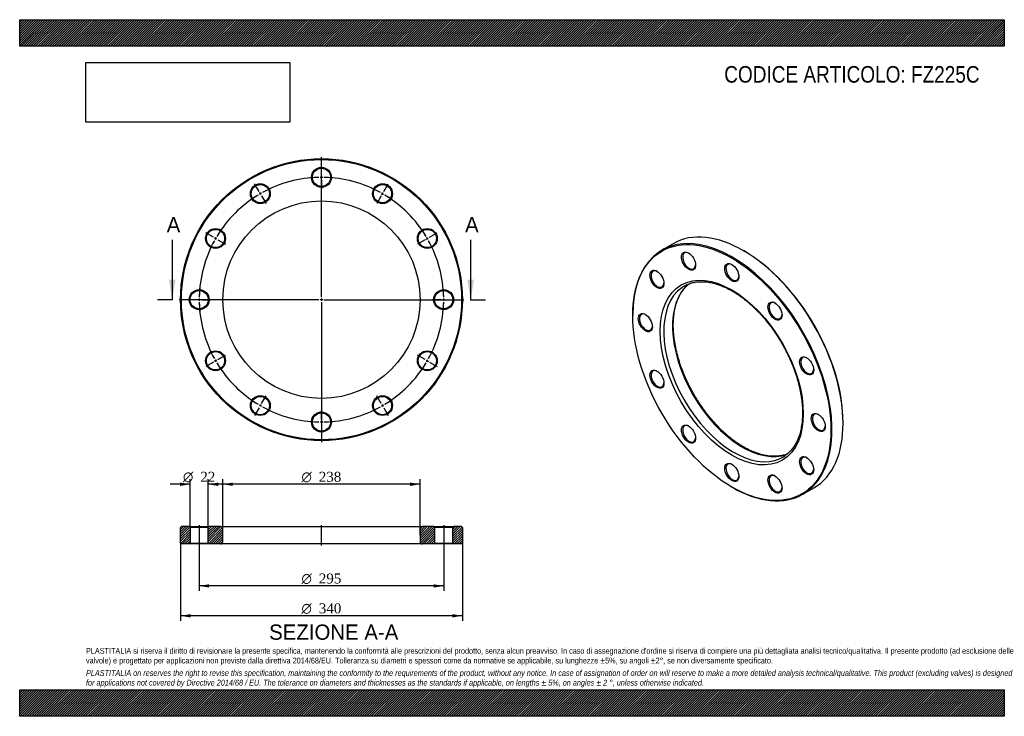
# Model space of a CAD drawing. Header units: millimetres. Extents: x 0 to 1188, y 0 to 840.
import ezdxf
from ezdxf.enums import TextEntityAlignment as Align
from ezdxf.lldxf.tags import DXFTag

# ---------------------------------------------------------------- set-up
doc = ezdxf.new("R2010")
doc.units = ezdxf.units.MM
doc.header["$LTSCALE"] = 4
for name, color, linetype in [('Default', 7, 'Continuous'), ('DV2_Default', 7, 'Continuous'), ('DV3_Default', 7, 'Continuous'), ('FZ225C', 7, 'Continuous')]:
    doc.layers.add(name, color=color, linetype=linetype)
doc.styles.add('SEACAD_Solid_Edge_ANSI', font='seans.ttf')
doc.styles.add('SEACAD_Solid_Edge_ANSI1_Symbols', font='semeca1.ttf')
doc.styles.add('SEACAD_Times_New_Roman', font='times.ttf')
tags = doc.linetypes.add('CENTER2', pattern=[28.575, 19.05, -3.175, 3.175, -3.175]).pattern_tags.tags
tags[10:11] = [DXFTag(74, 4), DXFTag(75, 0), DXFTag(340, '0'), DXFTag(46, 0.0), DXFTag(50, 0.0), DXFTag(44, 0.0), DXFTag(45, 0.0)]
tags[8:9] = [DXFTag(74, 4), DXFTag(75, 0), DXFTag(340, '0'), DXFTag(46, 0.0), DXFTag(50, 0.0), DXFTag(44, 0.0), DXFTag(45, 0.0)]
tags[6:7] = [DXFTag(74, 4), DXFTag(75, 0), DXFTag(340, '0'), DXFTag(46, 0.0), DXFTag(50, 0.0), DXFTag(44, 0.0), DXFTag(45, 0.0)]
tags[4:5] = [DXFTag(74, 4), DXFTag(75, 0), DXFTag(340, '0'), DXFTag(46, 0.0), DXFTag(50, 0.0), DXFTag(44, 0.0), DXFTag(45, 0.0)]
picture_1 = doc.add_image_def('image1.jpg', size_in_pixel=(4302, 1260))

# ---------------------------------------------------------------- blocks, each defined once
blk = doc.blocks.new('SE')
at = {"layer": 'FZ225C', "color": 7, "linetype": 'Continuous'}
for p, q in [((788.3, 569.9), (774.9, 562.2)), ((874, 561.1), (873.3, 561.5)), ((739.7, 484.3), (739.7, 483.5)), ((993.5, 353.3), (993.5, 354.1)), ((859.2, 276.5), (859.9, 276.1)), ((944.9, 267.7), (958.3, 275.5))]:
    blk.add_line(p, q, dxfattribs=at)
for centre, major_axis, start_param, end_param in [((873.3, 422.7), (-85, 147.2), 3.141593, 6.283185), ((859.9, 414.9), (85, -147.2), 0, 3.926991), ((807.7, 549.3), (-5.5, 9.53), 0, 3.882511), ((807.7, 549.3), (-5.5, 9.53), 5.542267, 6.283185), ((874, 423.1), (84.5, -146.4), 0.785398, 2.356194), ((769.6, 527.3), (-5.5, 9.53), 0, 3.882511), ((769.6, 527.3), (-5.5, 9.53), 5.542267, 6.283185), ((859.9, 535.4), (-5.5, 9.53), 0, 3.882511), ((859.9, 535.4), (-5.5, 9.53), 5.542267, 6.283185), ((861.3, 415.7), (-59.5, 103.1), 0.052092, 3.087936), ((871.9, 421.9), (59.5, -103.1), 3.227438, 6.196501), ((861.3, 415.7), (-59.5, 103.1), 0, 0.052092), ((861.3, 415.7), (-59.5, 103.1), 6.232931, 6.283185), ((912, 489.1), (-5.5, 9.53), 5.542267, 6.283185), ((912, 489.1), (-5.5, 9.53), 0, 3.882511), ((755.6, 475.1), (-5.5, 9.53), 0, 3.882511), ((755.6, 475.1), (-5.5, 9.53), 5.542267, 6.283185), ((950.2, 423), (-5.5, 9.53), 0, 3.882511), ((950.2, 423), (-5.5, 9.53), 5.542267, 6.283185), ((769.6, 406.9), (-5.5, 9.53), 0, 3.882511), ((769.6, 406.9), (-5.5, 9.53), 5.542267, 6.283185), ((964.2, 354.7), (-5.5, 9.53), 0, 3.882511), ((964.2, 354.7), (-5.5, 9.53), 5.542267, 6.283185), ((807.7, 340.7), (-5.5, 9.53), 0, 3.882511), ((807.7, 340.7), (-5.5, 9.53), 5.542267, 6.283185), ((861.3, 415.7), (-59.5, 103.1), 3.087936, 3.190459), ((950.2, 302.6), (-5.5, 9.53), 0, 3.882511), ((950.2, 302.6), (-5.5, 9.53), 5.542267, 6.283185), ((859.9, 294.5), (-5.5, 9.53), 0, 3.882511), ((859.9, 294.5), (-5.5, 9.53), 5.542267, 6.283185), ((912, 280.5), (-5.5, 9.53), 0, 3.882511), ((912, 280.5), (-5.5, 9.53), 5.542267, 6.283185), ((859.9, 414.9), (85, -147.2), 5.497787, 6.283185)]:
    blk.add_ellipse(centre, major_axis=major_axis, ratio=0.57735, start_param=start_param, end_param=end_param, dxfattribs=at)
for centre, major_axis in [((859.2, 414.5), (-84.5, 146.4)), ((807, 548.9), (6, -10.4)), ((859.2, 535), (6, -10.4)), ((768.9, 526.9), (6, -10.4)), ((859.2, 414.5), (61, -105.7)), ((911.3, 488.7), (6, -10.4)), ((754.9, 474.7), (6, -10.4)), ((949.5, 422.6), (6, -10.4)), ((768.9, 406.5), (6, -10.4)), ((963.5, 354.3), (6, -10.4)), ((807, 340.3), (6, -10.4)), ((949.5, 302.2), (6, -10.4)), ((859.2, 294.1), (6, -10.4)), ((911.3, 280.1), (6, -10.4))]:
    blk.add_ellipse(centre, major_axis=major_axis, ratio=0.57735, dxfattribs=at)
for points, knots in [([(804.7, 520.3), (805, 520.4), (806, 520.9), (808.1, 521.7), (810.8, 522.6), (813.7, 523.3), (816.6, 523.8), (819.6, 524), (822.7, 524.1), (825.8, 524.1), (829, 523.8), (832.3, 523.3), (835.6, 522.6), (838.9, 521.8), (842.3, 520.7), (845.8, 519.5), (849.2, 518.1), (852.7, 516.5), (856.2, 514.8), (859.7, 512.8), (863.3, 510.7), (866.8, 508.4), (870.3, 506), (873.8, 503.4), (877.3, 500.6), (880.7, 497.7), (884.1, 494.6), (887.5, 491.4), (890.8, 488.1), (894.1, 484.6), (897.3, 481), (900.5, 477.3), (903.5, 473.4), (906.6, 469.5), (909.5, 465.5), (912.3, 461.4), (915.1, 457.2), (917.7, 452.9), (920.3, 448.5), (922.7, 444.1), (925, 439.7), (927.3, 435.2), (929.3, 430.6), (931.3, 426.1), (933.2, 421.5), (934.9, 416.9), (936.5, 412.3), (937.9, 407.8), (939.2, 403.2), (940.4, 398.6), (941.4, 394.1), (942.3, 389.7), (943.1, 385.2), (943.7, 380.9), (944.1, 376.6), (944.4, 372.3), (944.6, 368.2), (944.6, 364.1), (944.4, 360.1), (944.2, 356.3), (943.7, 352.5), (943.1, 348.9), (942.4, 345.3), (941.6, 341.9), (940.6, 338.7), (939.4, 335.5), (938.2, 332.6), (936.8, 329.7), (935.2, 327), (933.6, 324.5), (931.8, 322.1), (929.9, 319.9), (927.9, 317.9), (925.7, 316), (924.3, 315), (923.5, 314.4)], [0, 0, 0, 0, 0.004151, 0.01832, 0.032466, 0.046576, 0.060644, 0.074665, 0.08864, 0.102572, 0.116465, 0.130326, 0.144159, 0.157972, 0.171768, 0.185552, 0.199329, 0.2131, 0.226869, 0.240638, 0.254407, 0.268178, 0.281951, 0.295727, 0.309507, 0.32329, 0.337078, 0.350868, 0.364663, 0.37846, 0.392261, 0.406064, 0.41987, 0.433678, 0.447488, 0.461299, 0.475111, 0.488925, 0.502738, 0.516552, 0.530366, 0.544179, 0.55799, 0.5718, 0.585609, 0.599415, 0.613219, 0.627021, 0.640819, 0.654613, 0.668404, 0.682191, 0.695974, 0.709753, 0.723527, 0.737298, 0.751064, 0.764827, 0.778587, 0.792345, 0.806103, 0.819861, 0.833623, 0.84739, 0.861166, 0.874955, 0.888762, 0.902593, 0.916454, 0.930349, 0.944286, 0.958268, 0.972298, 0.986375, 1, 1, 1, 1]), ([(873.4, 324.9), (872.7, 325.2), (871.1, 326.2), (868, 328.1), (864.5, 330.5), (861, 333), (857.5, 335.7), (854.1, 338.6), (850.7, 341.6), (847.3, 344.7), (843.9, 348), (840.6, 351.4), (837.4, 355), (834.2, 358.6), (831.1, 362.4), (828, 366.3), (825.1, 370.3), (822.2, 374.4), (819.4, 378.5), (816.7, 382.8), (814.1, 387.1), (811.6, 391.5), (809.2, 395.9), (807, 400.4), (804.8, 404.9), (802.8, 409.4), (800.9, 414), (799.1, 418.6), (797.4, 423.2), (795.9, 427.8), (794.6, 432.3), (793.3, 436.9), (792.2, 441.4), (791.3, 445.9), (790.5, 450.4), (789.8, 454.8), (789.3, 459.1), (788.9, 463.4), (788.7, 467.6), (788.6, 471.7), (788.7, 475.7), (788.9, 479.6), (789.3, 483.4), (789.8, 487.1), (790.4, 490.7), (791.2, 494.1), (792.2, 497.5), (793.2, 500.7), (794.4, 503.7), (795.8, 506.6), (797.3, 509.4), (798.9, 512), (800.6, 514.4), (802.4, 516.7), (804.4, 518.8), (806.1, 520.3), (807.1, 521.2), (807.4, 521.4)], [0, 0, 0, 0, 0.0095473, 0.0277309, 0.045919, 0.0641109, 0.0823072, 0.1005082, 0.1187141, 0.1369248, 0.1551403, 0.1733602, 0.1915843, 0.2098122, 0.2280435, 0.2462779, 0.2645149, 0.2827541, 0.300995, 0.3192371, 0.3374801, 0.3557234, 0.3739666, 0.392209, 0.4104503, 0.4286898, 0.4469273, 0.4651622, 0.483394, 0.5016224, 0.5198468, 0.5380669, 0.5562823, 0.5744927, 0.5926978, 0.6108973, 0.6290912, 0.6472795, 0.6654624, 0.6836404, 0.7018143, 0.7199852, 0.7381545, 0.7563239, 0.7744958, 0.7926733, 0.8108608, 0.829063, 0.8472862, 0.865537, 0.8838231, 0.9021524, 0.9205327, 0.9389705, 0.9574703, 0.9760329, 0.9830301, 0.9830301, 0.9830301, 0.9830301]), ([(925.9, 316.2), (925.2, 315.9), (923.6, 315.4), (921.1, 314.7), (918.2, 314.1), (915.2, 313.7), (912.2, 313.5), (909.1, 313.5), (905.9, 313.7), (902.7, 314), (899.4, 314.6), (896.1, 315.3), (892.7, 316.3), (889.3, 317.4), (885.9, 318.7), (882.4, 320.2), (878.9, 321.9), (875.8, 323.5), (874.1, 324.4), (873.4, 324.9)], [0.057105, 0.057105, 0.057105, 0.057105, 0.1011929, 0.1599575, 0.2185593, 0.276974, 0.3351946, 0.3932275, 0.451089, 0.5088009, 0.5663874, 0.6238729, 0.6812798, 0.7386283, 0.7959356, 0.8532159, 0.9104809, 0.9677397, 1, 1, 1, 1])]:
    blk.add_open_spline(points, degree=3, knots=knots, dxfattribs=at)
blk = doc.blocks.new('SE1')
at = {"layer": 'Default', "color": 7, "linetype": 'CENTER2'}
for start, end in [(91.1653, 118.8347), (61.1653, 88.8347), (121.1653, 148.8347), (31.1653, 58.8347), (151.1653, 178.8347), (1.1653, 28.8347), (181.1653, 208.8347), (331.1653, 358.8347), (211.1653, 238.8347), (301.1653, 328.8347), (241.1653, 268.8347), (271.1653, 298.8347)]:
    blk.add_arc((364.1, 502.4), 147.5, start, end, dxfattribs=at)
at = {"layer": 'DV2_Default', "color": 7, "linetype": 'CENTER2'}
for p, q in [((364.1, 505.4), (364.1, 674.2)), ((364.1, 652.9), (364.1, 663.7)), ((288.8, 632.8), (283.4, 642.1)), ((364.1, 648.4), (364.1, 651.4)), ((364.1, 646.9), (364.1, 636.2)), ((439.3, 632.8), (444.7, 642.1)), ((291.1, 628.9), (289.6, 631.5)), ((437.1, 628.9), (438.6, 631.5)), ((291.8, 627.6), (297.2, 618.3)), ((436.3, 627.6), (430.9, 618.3)), ((233.7, 577.7), (224.4, 583.1)), ((494.4, 577.7), (503.7, 583.1)), ((237.6, 575.4), (235, 576.9)), ((238.9, 574.7), (248.2, 569.3)), ((489.2, 574.7), (479.9, 569.3)), ((490.5, 575.4), (493.1, 576.9)), ((361.1, 502.4), (192.3, 502.4)), ((213.6, 502.4), (202.8, 502.4)), ((218.1, 502.4), (215.1, 502.4)), ((219.6, 502.4), (230.3, 502.4)), ((365.6, 502.4), (362.6, 502.4)), ((364.1, 503.9), (364.1, 500.9)), ((364.1, 499.4), (364.1, 330.7)), ((367.1, 502.4), (535.8, 502.4)), ((508.6, 502.4), (497.8, 502.4)), ((508.6, 502.4), (498.8, 502.4)), ((510.1, 502.4), (513.1, 502.4)), ((510.1, 502.4), (513.1, 502.4)), ((514.6, 502.4), (524.3, 502.4)), ((514.6, 502.4), (525.3, 502.4)), ((237.6, 429.4), (235, 427.9)), ((238.9, 430.2), (248.2, 435.6)), ((489.2, 430.2), (479.9, 435.6)), ((490.5, 429.4), (493.1, 427.9)), ((233.7, 427.2), (224.4, 421.8)), ((494.4, 427.2), (503.7, 421.8)), ((291.8, 377.3), (297.2, 386.6)), ((436.3, 377.3), (430.9, 386.6)), ((288.8, 372.1), (283.4, 362.8)), ((291.1, 376), (289.6, 373.4)), ((364.1, 357.9), (364.1, 368.7)), ((437.1, 376), (438.6, 373.4)), ((439.3, 372.1), (444.7, 362.8)), ((364.1, 356.4), (364.1, 353.4)), ((364.1, 351.9), (364.1, 341.2))]:
    blk.add_line(p, q, dxfattribs=at)
for start, end in [(91.1653, 95.3411), (89.4173, 90.5827), (84.6589, 88.8347), (119.4173, 120.5827), (114.6589, 118.8347), (61.1653, 65.3411), (59.4173, 60.5827), (121.1653, 125.3411), (54.6589, 58.8347), (144.6589, 148.8347), (31.1653, 35.3411), (151.1653, 155.3411), (149.4173, 150.5827), (29.4173, 30.5827), (24.6589, 28.8347), (174.6589, 178.8347), (1.1653, 5.3411), (1.1653, 4.9527), (179.4173, 180.5827), (181.1653, 185.3411), (354.6589, 358.8347), (355.0473, 358.8347), (359.4173, 0.5827), (359.4173, 0.5827), (204.6589, 208.8347), (331.1653, 335.3411), (209.4173, 210.5827), (329.4173, 330.5827), (211.1653, 215.3411), (324.6589, 328.8347), (234.6589, 238.8347), (301.1653, 305.3411), (239.4173, 240.5827), (241.1653, 245.3411), (294.6589, 298.8347), (299.4173, 300.5827), (264.6589, 268.8347), (269.4173, 270.5827), (271.1653, 275.3411)]:
    blk.add_arc((364.1, 502.4), 147.5, start, end, dxfattribs=at)
at = {"layer": 'FZ225C', "color": 7, "linetype": 'Continuous'}
for centre, radius in [((364.1, 502.4), 170), ((364.1, 502.4), 169), ((364.1, 649.9), 12), ((364.1, 649.9), 11), ((290.3, 630.2), 12), ((437.8, 630.2), 12), ((290.3, 630.2), 11), ((437.8, 630.2), 11), ((364.1, 502.4), 119), ((236.3, 576.2), 12), ((236.3, 576.2), 11), ((491.8, 576.2), 12), ((491.8, 576.2), 11), ((216.6, 502.4), 12), ((216.6, 502.4), 11), ((511.6, 502.4), 12), ((511.6, 502.4), 11), ((236.3, 428.7), 12), ((236.3, 428.7), 11), ((491.8, 428.7), 12), ((491.8, 428.7), 11), ((290.3, 374.7), 12), ((290.3, 374.7), 11), ((437.8, 374.7), 12), ((437.8, 374.7), 11), ((364.1, 354.9), 12), ((364.1, 354.9), 11)]:
    blk.add_circle(centre, radius, dxfattribs=at)
blk = doc.blocks.new('SE3')
at = {"color": 7, "linetype": 'Continuous', "style": 'SEACAD_Solid_Edge_ANSI'}
blk.add_text('A', height=18.4, dxfattribs=at).set_placement((177.4, 602), align=Align.TOP_LEFT)
blk = doc.blocks.new('SE4')
at = {"color": 7, "linetype": 'Continuous', "style": 'SEACAD_Solid_Edge_ANSI'}
blk.add_text('A', height=18.4, dxfattribs=at).set_placement((537.4, 602), align=Align.TOP_LEFT)
blk = doc.blocks.new('SEANNOT_GROUP')
at = {"linetype": 'Continuous'}
blk.add_hatch(color=7, dxfattribs=at).paths.add_polyline_path([(180.1, 526.4), (184.1, 502.4), (188.1, 526.4)])
at = {"color": 7, "linetype": 'Continuous'}
blk.add_lwpolyline([(184.1, 574.4), (184.1, 502.4)], dxfattribs=at)
blk = doc.blocks.new('SEANNOT_GROUP1')
at = {"linetype": 'Continuous'}
blk.add_hatch(color=7, dxfattribs=at).paths.add_polyline_path([(540.1, 526.4), (544.1, 502.4), (548.1, 526.4)])
at = {"color": 7, "linetype": 'Continuous'}
blk.add_lwpolyline([(544.1, 574.4), (544.1, 502.4)], dxfattribs=at)
blk = doc.blocks.new('SE2')
at = {"layer": 'Default', "color": 7, "linetype": 'CENTER2'}
for p, q in [((184.1, 502.4), (166.1, 502.4)), ((544.1, 502.4), (562.1, 502.4))]:
    blk.add_line(p, q, dxfattribs=at)
at = {"layer": 'Default'}
for name in ['SE3', 'SE4', 'SEANNOT_GROUP', 'SEANNOT_GROUP1']:
    blk.add_blockref(name, (0, 0), dxfattribs=at)
blk = doc.blocks.new('SE5')
at = {"layer": 'FZ225C', "linetype": 'Continuous'}
h = blk.add_hatch(dxfattribs=at)
h.set_pattern_fill('LINE', scale=0.62992, angle=45, style=0)
h.paths.add_polyline_path([(204.6, 228.8), (195.1, 228.8), (194.1, 227.8), (194.1, 208.8), (195.1, 207.8), (204.6, 207.8), (205.6, 208.8), (205.6, 227.8)])
h = blk.add_hatch(dxfattribs=at)
h.set_pattern_fill('LINE', scale=0.62992, angle=45, style=0)
edge = h.paths.add_edge_path()
edge.add_line((228.6, 207.8), (242.1, 207.8))
edge.add_arc((242.1, 210.8), 3, 270, 360)
edge.add_line((245.1, 210.8), (245.1, 225.8))
edge.add_arc((242.1, 225.8), 3, 0, 90)
edge.add_line((242.1, 228.8), (228.6, 228.8))
edge.add_line((228.6, 228.8), (227.6, 227.8))
edge.add_line((227.6, 227.8), (227.6, 208.8))
edge.add_line((227.6, 208.8), (228.6, 207.8))
h = blk.add_hatch(dxfattribs=at)
h.set_pattern_fill('LINE', scale=0.62992, angle=45, style=0)
edge = h.paths.add_edge_path()
edge.add_line((500.6, 208.8), (500.6, 227.8))
edge.add_line((500.6, 227.8), (499.6, 228.8))
edge.add_line((499.6, 228.8), (486.1, 228.8))
edge.add_arc((486.1, 225.8), 3, 90, 180)
edge.add_line((483.1, 225.8), (483.1, 210.8))
edge.add_arc((486.1, 210.8), 3, 180, 270)
edge.add_line((486.1, 207.8), (499.6, 207.8))
edge.add_line((499.6, 207.8), (500.6, 208.8))
h = blk.add_hatch(dxfattribs=at)
h.set_pattern_fill('LINE', scale=0.62992, angle=45, style=0)
h.paths.add_polyline_path([(522.6, 227.8), (522.6, 208.8), (523.6, 207.8), (533.1, 207.8), (534.1, 208.8), (534.1, 227.8), (533.1, 228.8), (523.6, 228.8)])
at = {"layer": 'DV3_Default', "color": 7, "linetype": 'CENTER2'}
for p, q in [((216.6, 230.6), (216.6, 206.1)), ((364.1, 206.1), (364.1, 230.6)), ((511.6, 230.6), (511.6, 206.1))]:
    blk.add_line(p, q, dxfattribs=at)
at = {"layer": 'FZ225C', "color": 7, "linetype": 'Continuous'}
for p, q in [((195.1, 228.8), (194.1, 227.8)), ((194.1, 208.8), (194.1, 227.8)), ((204.6, 228.8), (195.1, 228.8)), ((204.6, 228.8), (228.6, 228.8)), ((204.6, 228.8), (205.6, 227.8)), ((227.6, 227.8), (205.6, 227.8)), ((205.6, 227.8), (205.6, 208.8)), ((227.6, 227.8), (228.6, 228.8)), ((227.6, 208.8), (227.6, 227.8)), ((242.1, 228.8), (228.6, 228.8)), ((242.1, 228.8), (486.1, 228.8)), ((245.1, 210.8), (245.1, 225.8)), ((483.1, 225.8), (483.1, 210.8)), ((499.6, 228.8), (486.1, 228.8)), ((499.6, 228.8), (523.6, 228.8)), ((499.6, 228.8), (500.6, 227.8)), ((522.6, 227.8), (500.6, 227.8)), ((500.6, 227.8), (500.6, 208.8)), ((522.6, 227.8), (523.6, 228.8)), ((522.6, 208.8), (522.6, 227.8)), ((533.1, 228.8), (523.6, 228.8)), ((534.1, 227.8), (533.1, 228.8)), ((534.1, 227.8), (534.1, 208.8)), ((194.1, 208.8), (195.1, 207.8)), ((204.6, 207.8), (195.1, 207.8)), ((205.6, 208.8), (204.6, 207.8)), ((228.6, 207.8), (204.6, 207.8)), ((205.6, 208.8), (227.6, 208.8)), ((228.6, 207.8), (227.6, 208.8)), ((242.1, 207.8), (228.6, 207.8)), ((486.1, 207.8), (242.1, 207.8)), ((499.6, 207.8), (486.1, 207.8)), ((500.6, 208.8), (499.6, 207.8)), ((523.6, 207.8), (499.6, 207.8)), ((500.6, 208.8), (522.6, 208.8)), ((523.6, 207.8), (522.6, 208.8)), ((533.1, 207.8), (523.6, 207.8)), ((533.1, 207.8), (534.1, 208.8))]:
    blk.add_line(p, q, dxfattribs=at)
for centre, start, end in [((242.1, 225.8), 0, 90), ((486.1, 225.8), 90, 180), ((242.1, 210.8), 270, 0), ((486.1, 210.8), 180, 270)]:
    blk.add_arc(centre, 3, start, end, dxfattribs=at)
blk = doc.blocks.new('GDimGGroup')
at = {"layer": 'Default', "linetype": 'Continuous'}
for points in [[(257.1, 281.8), (245.1, 279.8), (257.1, 277.8)], [(471.1, 281.8), (471.1, 277.8), (483.1, 279.8)]]:
    blk.add_hatch(color=7, dxfattribs=at).paths.add_polyline_path(points)
at = {"layer": 'Default', "color": 7, "linetype": 'Continuous'}
for p, q in [((245.1, 218.3), (245.1, 285.8)), ((483.1, 218.3), (483.1, 285.8)), ((483.1, 279.8), (245.1, 279.8))]:
    blk.add_line(p, q, dxfattribs=at)
for s, style, p in [('O', 'SEACAD_Solid_Edge_ANSI1_Symbols', (340, 294.8)), ('238', 'SEACAD_Times_New_Roman', (360.9, 294.8))]:
    blk.add_text(s, height=12, dxfattribs=dict(at, style=style)).set_placement(p, align=Align.TOP_LEFT)
blk = doc.blocks.new('GDimGGroup1')
at = {"layer": 'Default', "linetype": 'Continuous'}
for points in [[(206.1, 119.2), (206.1, 123.2), (194.1, 121.2)], [(522.1, 119.2), (534.1, 121.2), (522.1, 123.2)]]:
    blk.add_hatch(color=7, dxfattribs=at).paths.add_polyline_path(points)
at = {"layer": 'Default', "color": 7, "linetype": 'Continuous'}
for p, q in [((194.1, 208.8), (194.1, 115.2)), ((534.1, 208.8), (534.1, 115.2)), ((534.1, 121.2), (194.1, 121.2))]:
    blk.add_line(p, q, dxfattribs=at)
for s, style, p in [('O', 'SEACAD_Solid_Edge_ANSI1_Symbols', (340, 136.2)), ('340', 'SEACAD_Times_New_Roman', (360.9, 136.2))]:
    blk.add_text(s, height=12, dxfattribs=dict(at, style=style)).set_placement(p, align=Align.TOP_LEFT)
blk = doc.blocks.new('GDimGGroup2')
at = {"layer": 'Default', "linetype": 'Continuous'}
for points in [[(228.6, 155.2), (228.6, 159.2), (216.6, 157.2)], [(499.6, 155.2), (511.6, 157.2), (499.6, 159.2)]]:
    blk.add_hatch(color=7, dxfattribs=at).paths.add_polyline_path(points)
at = {"layer": 'Default', "color": 7, "linetype": 'Continuous'}
for p, q in [((216.6, 207.8), (216.6, 151.2)), ((511.6, 207.8), (511.6, 151.2)), ((511.6, 157.2), (216.6, 157.2))]:
    blk.add_line(p, q, dxfattribs=at)
for s, style, p in [('O', 'SEACAD_Solid_Edge_ANSI1_Symbols', (340, 172.2)), ('295', 'SEACAD_Times_New_Roman', (360.9, 172.2))]:
    blk.add_text(s, height=12, dxfattribs=dict(at, style=style)).set_placement(p, align=Align.TOP_LEFT)
blk = doc.blocks.new('GDimGGroup3')
at = {"layer": 'Default', "linetype": 'Continuous'}
for points in [[(193.6, 281.8), (193.6, 277.8), (205.6, 279.8)], [(239.6, 281.8), (227.6, 279.8), (239.6, 277.8)]]:
    blk.add_hatch(color=7, dxfattribs=at).paths.add_polyline_path(points)
at = {"layer": 'Default', "color": 7, "linetype": 'Continuous'}
for p, q in [((205.6, 227.8), (205.6, 285.8)), ((227.6, 227.8), (227.6, 285.8)), ((205.6, 279.8), (181.6, 279.8)), ((251.6, 279.8), (227.6, 279.8))]:
    blk.add_line(p, q, dxfattribs=at)
for s, style, p in [('O', 'SEACAD_Solid_Edge_ANSI1_Symbols', (197, 294.8)), ('22', 'SEACAD_Times_New_Roman', (217.9, 294.8))]:
    blk.add_text(s, height=12, dxfattribs=dict(at, style=style)).set_placement(p, align=Align.TOP_LEFT)

msp = doc.modelspace()

# ---------------------------------------------------------------- hatches: boundary and pattern name
at = {"layer": 'Default', "linetype": 'Continuous'}
h = msp.add_hatch(dxfattribs=at)
h.set_pattern_fill('LINE', scale=0.629921, angle=45, style=0)
h.paths.add_polyline_path([(1188, 808), (1188, 840), (0, 840), (0, 808)])
for points in [[(1188, 808), (1188, 840), (0, 840), (0, 808)], [(1188, 0), (1188, 32), (0, 32), (0, 0)]]:
    msp.add_hatch(color=7, dxfattribs=at).paths.add_polyline_path(points)
h = msp.add_hatch(dxfattribs=at)
h.set_pattern_fill('LINE', scale=0.629921, angle=45, style=0)
h.paths.add_polyline_path([(1188, 0), (1188, 32), (0, 32), (0, 0)])

# ---------------------------------------------------------------- linework, layer by layer
at = {"layer": 'Default', "color": 7, "linetype": 'Continuous'}
for p, q in [((0, 840), (1188, 840)), ((0, 808), (0, 840)), ((1188, 840), (1188, 808)), ((1188, 808), (0, 808)), ((0, 32), (1188, 32)), ((0, 0), (0, 32)), ((1188, 32), (1188, 0)), ((1188, 0), (0, 0))]:
    msp.add_line(p, q, dxfattribs=at)

# ---------------------------------------------------------------- block references
at = {"layer": 'Default'}
for name in ['SE1', 'SE2', 'SE', 'GDimGGroup3', 'GDimGGroup', 'SE5', 'GDimGGroup1', 'GDimGGroup2']:
    msp.add_blockref(name, (0, 0), dxfattribs=at)

# ---------------------------------------------------------------- texts
at = {"layer": 'Default', "color": 7, "linetype": 'Continuous', "style": 'SEACAD_Solid_Edge_ANSI'}
msp.add_text('SEZIONE A-A', height=18.4, dxfattribs=at).set_placement((301, 110.7), align=Align.TOP_LEFT)
at = {"layer": 'Default', "attachment_point": 1}
for s, insert, char_height, width in [('{\\fArial Narrow|b0||i0||c0|p34;\\C7;\\H20.;\\W1.;CODICE ARTICOLO: FZ225C}', (850.1, 784.1), 20, 317.198), ("{\\fArial Narrow|b0||i0||c0|p34;\\C7;\\H7.;\\W1.;PLASTITALIA si riserva il diritto di revisionare la presente specifica, mantenendo la conformità alle prescrizioni del prodotto, senza alcun preavviso. In caso di assegnazione d'ordine si riserva di compiere una più dettagliata analisi tecnico/qualitativa. Il presente prodotto (ad esclusione delle \\P}{\\fArial Narrow|b0||i0||c0|p34;\\C7;\\H7.;\\W1.;valvole) è progettato per applicazioni non previste dalla direttiva 2014/68/EU. Tolleranza su diametri e spessori come da normative se applicabile, su lunghezze ±5%, su angoli ±2°, se non diversamente specificato.\\P}{\\fArial Narrow|b0||i0||c0|p34;\\C7;\\H2.;\\W1.;   \\P}{\\fArial Narrow|b0||i1||c0|p34;\\C7;\\H7.;\\W1.;PLASTITALIA on reserves the right to revise this specification, maintaining the conformity to the requirements of the product, without any notice. In case of assignation of order on will reserve to make a more detailed analysis technical/qualitative. This product (excluding valves) is designed \\P}{\\fArial Narrow|b0||i1||c0|p34;\\C7;\\H7.;\\W1.;for applications not covered by Directive 2014/68 / EU. The tolerance on diameters and thicknesses as the standards if applicable, on lengths ± 5%, on angles ± 2 °, unless otherwise indicated.\\P}", (80, 82.4), 7, 1028)]:
    msp.add_mtext(s, dxfattribs=dict(at, insert=insert, char_height=char_height, width=width))

# ---------------------------------------------------------------- pictures from other files: only their frames are drawn
image = msp.add_image(picture_1, insert=(80, 716.4), size_in_units=(245.8, 72))
image.dxf.flags = 7

doc.saveas('drawing.dxf')
